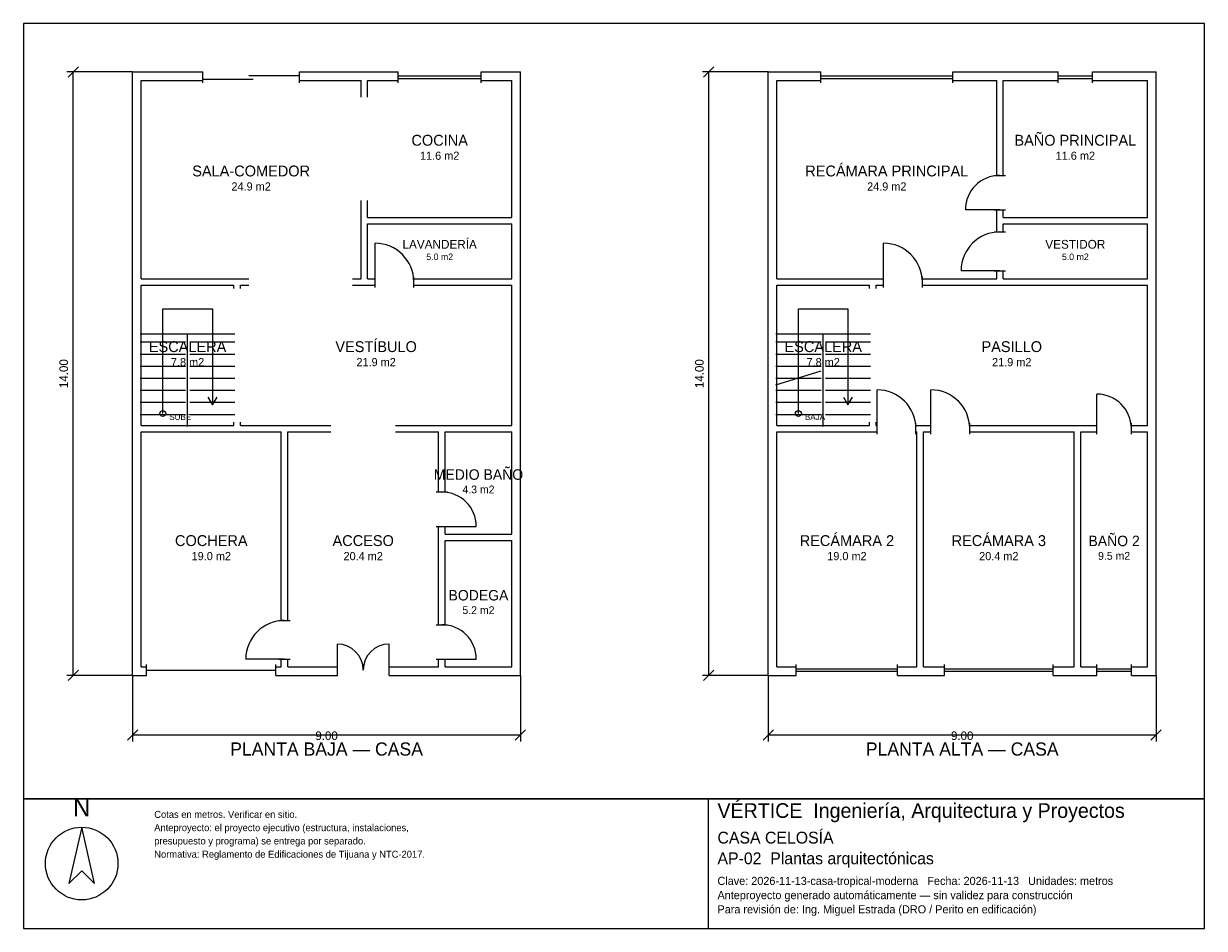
# Model space of a CAD drawing. Header units: metres. Extents: x -2.7 to 24.7, y -6 to 15.
import ezdxf
from ezdxf.enums import TextEntityAlignment as Align

# ---------------------------------------------------------------- set-up
doc = ezdxf.new("R2010")
doc.units = ezdxf.units.M
doc.header["$LTSCALE"] = 0.5
for name, color, linetype in [('A-AREA', 252, 'CONTINUOUS'), ('A-ESCALERA', 6, 'CONTINUOUS'), ('A-MUROS', 7, 'CONTINUOUS'), ('A-PUERTAS', 2, 'CONTINUOUS'), ('A-TEXTO', 3, 'CONTINUOUS'), ('A-VANOS', 4, 'CONTINUOUS'), ('COTAS', 8, 'CONTINUOUS'), ('LAMINA', 9, 'CONTINUOUS'), ('T-TITULO', 3, 'CONTINUOUS')]:
    doc.layers.add(name, color=color, linetype=linetype)
doc.styles.get("Standard").update_dxf_attribs({"font": 'txt', "width": 0.9})

msp = doc.modelspace()

# ---------------------------------------------------------------- linework, layer by layer
at = {"layer": 'A-ESCALERA'}
for p, q in [((0.05, 7.8), (2.25, 7.8)), ((1.15, 5.65), (1.15, 7.8)), ((14.8, 7.8), (17, 7.8)), ((15.9, 5.65), (15.9, 7.8)), ((0.05, 7.61), (1.1, 7.61)), ((1.2, 7.61), (2.25, 7.61)), ((14.8, 7.61), (15.85, 7.61)), ((15.95, 7.61), (17, 7.61)), ((0.05, 7.33), (1.1, 7.33)), ((1.2, 7.33), (2.25, 7.33)), ((14.8, 7.33), (15.85, 7.33)), ((15.95, 7.33), (17, 7.33)), ((0.05, 7.05), (1.1, 7.05)), ((1.2, 7.05), (2.25, 7.05)), ((14.8, 7.05), (15.85, 7.05)), ((14.8, 6.6175), (15.85, 6.94)), ((15.95, 7.05), (17, 7.05)), ((0.05, 6.77), (1.1, 6.77)), ((1.2, 6.77), (2.25, 6.77)), ((14.8, 6.77), (15.85, 6.77)), ((15.95, 6.77), (17, 6.77)), ((0.05, 6.49), (1.1, 6.49)), ((1.2, 6.49), (2.25, 6.49)), ((14.8, 6.49), (15.85, 6.49)), ((15.95, 6.49), (17, 6.49)), ((0.05, 6.21), (1.1, 6.21)), ((1.2, 6.21), (2.25, 6.21)), ((14.8, 6.21), (15.85, 6.21)), ((15.95, 6.21), (17, 6.21)), ((0.05, 5.93), (1.1, 5.93)), ((1.2, 5.93), (2.25, 5.93)), ((14.8, 5.93), (15.85, 5.93)), ((15.95, 5.93), (17, 5.93))]:
    msp.add_line(p, q, dxfattribs=at)
for points in [[(0.575, 5.95), (0.575, 8.375), (1.725, 8.375), (1.725, 6.15)], [(15.325, 5.95), (15.325, 8.375), (16.475, 8.375), (16.475, 6.15)], [(1.617, 6.33), (1.725, 6.15), (1.833, 6.33)], [(16.367, 6.33), (16.475, 6.15), (16.583, 6.33)]]:
    msp.add_lwpolyline(points, dxfattribs=at)
for centre in [(0.575, 5.95), (15.325, 5.95)]:
    msp.add_circle(centre, 0.07, dxfattribs=at)
at = {"layer": 'A-MUROS'}
for p, q in [((-0.125, 13.875), (1.5, 13.875)), ((-0.125, -0.125), (-0.125, 13.875)), ((1.5, 13.62), (1.5, 13.88)), ((3.75, 13.62), (3.75, 13.88)), ((3.75, 13.875), (6.038, 13.875)), ((6.038, 13.62), (6.038, 13.88)), ((7.963, 13.62), (7.963, 13.88)), ((7.963, 13.875), (8.875, 13.875)), ((8.875, -0.125), (8.875, 13.875)), ((14.625, 13.875), (15.845, 13.875)), ((14.625, -0.125), (14.625, 13.875)), ((15.845, 13.62), (15.845, 13.88)), ((18.905, 13.62), (18.905, 13.88)), ((18.905, 13.875), (21.35, 13.875)), ((21.35, 13.62), (21.35, 13.88)), ((22.15, 13.62), (22.15, 13.88)), ((22.15, 13.875), (23.625, 13.875)), ((23.625, -0.125), (23.625, 13.875)), ((0.075, 13.675), (1.5, 13.675)), ((0.075, 9.075), (0.075, 13.675)), ((3.75, 13.675), (5.175, 13.675)), ((5.175, 13.287), (5.175, 13.675)), ((5.325, 13.675), (6.038, 13.675)), ((5.325, 13.287), (5.325, 13.675)), ((7.963, 13.675), (8.675, 13.675)), ((8.675, 10.5), (8.675, 13.675)), ((14.825, 13.675), (15.845, 13.675)), ((14.825, 9.075), (14.825, 13.675)), ((18.905, 13.675), (19.925, 13.675)), ((19.925, 11.475), (19.925, 13.675)), ((20.075, 13.675), (21.35, 13.675)), ((20.075, 11.475), (20.075, 13.675)), ((22.15, 13.675), (23.425, 13.675)), ((23.425, 10.5), (23.425, 13.675)), ((19.87, 11.475), (20.13, 11.475)), ((5.175, 9.075), (5.175, 10.888)), ((5.325, 10.5), (5.325, 10.888)), ((5.325, 10.5), (8.675, 10.5)), ((19.87, 10.675), (20.13, 10.675)), ((19.925, 10.163), (19.925, 10.675)), ((20.075, 10.5), (20.075, 10.675)), ((20.075, 10.5), (23.425, 10.5)), ((5.325, 10.35), (8.675, 10.35)), ((5.325, 9.075), (5.325, 10.35)), ((8.675, 9.075), (8.675, 10.35)), ((19.87, 10.163), (20.13, 10.163)), ((20.075, 10.35), (23.425, 10.35)), ((20.075, 10.163), (20.075, 10.35)), ((23.425, 9.075), (23.425, 10.35)), ((0.075, 9.075), (2.575, 9.075)), ((4.975, 9.075), (5.175, 9.075)), ((5.325, 9.075), (5.5, 9.075)), ((5.5, 8.87), (5.5, 9.13)), ((6.4, 8.87), (6.4, 9.13)), ((6.4, 9.075), (8.675, 9.075)), ((14.825, 9.075), (17.3, 9.075)), ((17.3, 8.87), (17.3, 9.13)), ((18.2, 8.87), (18.2, 9.13)), ((18.2, 9.075), (19.925, 9.075)), ((19.87, 9.263), (20.13, 9.263)), ((19.925, 9.075), (19.925, 9.263)), ((20.075, 9.075), (20.075, 9.263)), ((20.075, 9.075), (23.425, 9.075)), ((0.075, 8.925), (2.225, 8.925)), ((0.075, 5.675), (0.075, 8.925)), ((2.225, 8.85), (2.225, 8.925)), ((2.375, 8.925), (2.575, 8.925)), ((2.375, 8.85), (2.375, 8.925)), ((4.975, 8.925), (5.5, 8.925)), ((6.4, 8.925), (8.675, 8.925)), ((8.675, 5.675), (8.675, 8.925)), ((14.825, 8.925), (16.975, 8.925)), ((14.825, 5.675), (14.825, 8.925)), ((16.975, 8.85), (16.975, 8.925)), ((17.125, 8.925), (17.3, 8.925)), ((17.125, 8.85), (17.125, 8.925)), ((18.2, 8.925), (23.425, 8.925)), ((23.425, 5.675), (23.425, 8.925)), ((0.075, 5.675), (2.225, 5.675)), ((0.075, 5.525), (3.325, 5.525)), ((0.075, 0.075), (0.075, 5.525)), ((2.225, 5.675), (2.225, 5.75)), ((2.375, 5.675), (2.375, 5.75)), ((2.375, 5.675), (4.475, 5.675)), ((3.325, 1.15), (3.325, 5.525)), ((3.475, 5.525), (4.475, 5.525)), ((3.475, 1.15), (3.475, 5.525)), ((5.975, 5.675), (8.675, 5.675)), ((5.975, 5.525), (6.975, 5.525)), ((6.975, 4.13), (6.975, 5.525)), ((7.125, 5.525), (8.675, 5.525)), ((7.125, 4.13), (7.125, 5.525)), ((8.675, 3.155), (8.675, 5.525)), ((14.825, 5.675), (16.975, 5.675)), ((14.825, 5.525), (17.15, 5.525)), ((14.825, 0.075), (14.825, 5.525)), ((16.975, 5.675), (16.975, 5.75)), ((17.125, 5.675), (17.125, 5.75)), ((17.125, 5.675), (17.15, 5.675)), ((17.15, 5.47), (17.15, 5.73)), ((18.05, 5.47), (18.05, 5.73)), ((18.05, 5.675), (18.4, 5.675)), ((18.05, 5.525), (18.075, 5.525)), ((18.075, 0.075), (18.075, 5.525)), ((18.225, 5.525), (18.4, 5.525)), ((18.225, 0.075), (18.225, 5.525)), ((18.4, 5.47), (18.4, 5.73)), ((19.3, 5.47), (19.3, 5.73)), ((19.3, 5.675), (22.25, 5.675)), ((19.3, 5.525), (21.725, 5.525)), ((21.725, 0.075), (21.725, 5.525)), ((21.875, 5.525), (22.25, 5.525)), ((21.875, 0.075), (21.875, 5.525)), ((22.25, 5.47), (22.25, 5.73)), ((23.05, 5.47), (23.05, 5.73)), ((23.05, 5.675), (23.425, 5.675)), ((23.05, 5.525), (23.425, 5.525)), ((23.425, 0.075), (23.425, 5.525)), ((6.92, 4.13), (7.18, 4.13)), ((6.92, 3.33), (7.18, 3.33)), ((6.975, 1.05), (6.975, 3.33)), ((7.125, 3.155), (7.125, 3.33)), ((7.125, 3.155), (8.675, 3.155)), ((7.125, 3.005), (8.675, 3.005)), ((7.125, 1.05), (7.125, 3.005)), ((8.675, 0.075), (8.675, 3.005)), ((3.27, 1.15), (3.53, 1.15)), ((6.92, 1.05), (7.18, 1.05)), ((0.075, 0.075), (0.2, 0.075)), ((0.2, -0.13), (0.2, 0.13)), ((3.2, -0.13), (3.2, 0.13)), ((3.2, 0.075), (3.325, 0.075)), ((3.27, 0.25), (3.53, 0.25)), ((3.325, 0.075), (3.325, 0.25)), ((3.475, 0.075), (3.475, 0.25)), ((3.475, 0.075), (4.625, 0.075)), ((4.625, -0.13), (4.625, 0.13)), ((5.825, -0.13), (5.825, 0.13)), ((5.825, 0.075), (6.975, 0.075)), ((6.92, 0.25), (7.18, 0.25)), ((6.975, 0.075), (6.975, 0.25)), ((7.125, 0.075), (7.125, 0.25)), ((7.125, 0.075), (8.675, 0.075)), ((14.825, 0.075), (15.276, 0.075)), ((15.276, -0.13), (15.276, 0.13)), ((17.624, -0.13), (17.624, 0.13)), ((17.624, 0.075), (18.075, 0.075)), ((18.225, 0.075), (18.717, 0.075)), ((18.717, -0.13), (18.717, 0.13)), ((21.233, -0.13), (21.233, 0.13)), ((21.233, 0.075), (21.725, 0.075)), ((21.875, 0.075), (22.25, 0.075)), ((22.25, -0.13), (22.25, 0.13)), ((23.05, -0.13), (23.05, 0.13)), ((23.05, 0.075), (23.425, 0.075)), ((-0.125, -0.125), (0.2, -0.125)), ((3.2, -0.125), (4.625, -0.125)), ((5.825, -0.125), (8.875, -0.125)), ((14.625, -0.125), (15.276, -0.125)), ((17.624, -0.125), (18.717, -0.125)), ((21.233, -0.125), (22.25, -0.125)), ((23.05, -0.125), (23.625, -0.125))]:
    msp.add_line(p, q, dxfattribs=at)
at = {"layer": 'A-PUERTAS'}
for p, q in [((20, 10.675), (19.2, 10.675)), ((5.5, 9), (5.5, 9.9)), ((17.3, 9), (17.3, 9.9)), ((20, 9.263), (19.1, 9.263)), ((17.15, 5.6), (17.15, 6.5)), ((18.4, 5.6), (18.4, 6.5)), ((22.25, 5.6), (22.25, 6.4)), ((7.05, 3.33), (7.85, 3.33)), ((4.625, 0), (4.625, 0.6)), ((5.825, 0), (5.825, 0.6)), ((3.4, 0.25), (2.5, 0.25)), ((7.05, 0.25), (7.85, 0.25))]:
    msp.add_line(p, q, dxfattribs=at)
for centre, radius, start, end in [((20, 10.675), 0.8, 90, 180), ((20, 9.263), 0.9, 90, 180), ((5.5, 9), 0.9, 0, 90), ((17.3, 9), 0.9, 0, 90), ((17.15, 5.6), 0.9, 0, 90), ((18.4, 5.6), 0.9, 0, 90), ((22.25, 5.6), 0.8, 0, 90), ((7.05, 3.33), 0.8, 0, 90), ((3.4, 0.25), 0.9, 90, 180), ((7.05, 0.25), 0.8, 0, 90), ((4.625, 0), 0.6, 0, 90), ((5.825, 0), 0.6, 90, 180)]:
    msp.add_arc(centre, radius, start, end, dxfattribs=at)
at = {"layer": 'A-VANOS'}
for p, q in [((1.5, 13.71), (2.675, 13.71)), ((2.575, 13.79), (3.75, 13.79)), ((6.038, 13.78), (7.963, 13.78)), ((6.038, 13.72), (7.963, 13.72)), ((15.845, 13.78), (18.905, 13.78)), ((15.845, 13.72), (18.905, 13.72)), ((21.35, 13.78), (22.15, 13.78)), ((21.35, 13.72), (22.15, 13.72)), ((0.2, 0), (3.2, 0)), ((15.276, 0.03), (17.624, 0.03)), ((18.717, 0.03), (21.233, 0.03)), ((22.25, 0.03), (23.05, 0.03)), ((15.276, -0.03), (17.624, -0.03)), ((18.717, -0.03), (21.233, -0.03)), ((22.25, -0.03), (23.05, -0.03))]:
    msp.add_line(p, q, dxfattribs=at)
at = {"layer": 'COTAS'}
for p, q in [((-1.625, 13.755), (-1.385, 13.995)), ((13.125, 13.755), (13.365, 13.995)), ((-0.125, 13.875), (-1.655, 13.875)), ((-1.505, -0.125), (-1.505, 13.875)), ((14.625, 13.875), (13.095, 13.875)), ((13.245, -0.125), (13.245, 13.875)), ((-0.125, -0.125), (-1.655, -0.125)), ((-1.625, -0.245), (-1.385, -0.005)), ((-0.125, -0.125), (-0.125, -1.655)), ((8.875, -0.125), (8.875, -1.655)), ((14.625, -0.125), (13.095, -0.125)), ((13.125, -0.245), (13.365, -0.005)), ((14.625, -0.125), (14.625, -1.655)), ((23.625, -0.125), (23.625, -1.655)), ((-0.245, -1.625), (-0.005, -1.385)), ((-0.125, -1.505), (8.875, -1.505)), ((8.755, -1.625), (8.995, -1.385)), ((14.505, -1.625), (14.745, -1.385)), ((14.625, -1.505), (23.625, -1.505)), ((23.505, -1.625), (23.745, -1.385))]:
    msp.add_line(p, q, dxfattribs=at)
at = {"layer": 'LAMINA'}
msp.add_line((13.237, -5.9939), (13.237, -2.9861), dxfattribs=at)
for points in [[(-2.655, -2.9861), (24.745, -2.9861), (24.745, 14.995), (-2.655, 14.995)], [(-2.655, -5.9939), (24.745, -5.9939), (24.745, -2.9861), (-2.655, -2.9861)], [(-1.3075, -3.6478), (-1.6023, -4.9532), (-1.3075, -4.6584), (-1.0128, -4.9532)]]:
    msp.add_lwpolyline(points, close=True, dxfattribs=at)
msp.add_circle((-1.3075, -4.49), 0.8422, dxfattribs=at)

# ---------------------------------------------------------------- texts
at = {"layer": 'A-AREA'}
for s, height, p in [('11.6 m2', 0.189, (7, 11.8355)), ('11.6 m2', 0.189, (21.75, 11.8355)), ('24.9 m2', 0.189, (2.625, 11.123)), ('24.9 m2', 0.189, (17.375, 11.123)), ('5.0 m2', 0.1527, (7, 9.5089)), ('5.0 m2', 0.1527, (21.75, 9.5089)), ('7.8 m2', 0.189, (1.15, 7.048)), ('21.9 m2', 0.189, (5.525, 7.048)), ('7.8 m2', 0.189, (15.9, 7.048)), ('21.9 m2', 0.189, (20.275, 7.048)), ('4.3 m2', 0.1821, (7.9, 4.0971)), ('19.0 m2', 0.189, (1.7, 2.548)), ('20.4 m2', 0.189, (5.225, 2.548)), ('19.0 m2', 0.189, (16.45, 2.548)), ('20.4 m2', 0.189, (19.975, 2.548)), ('9.5 m2', 0.1821, (22.65, 2.5571)), ('5.2 m2', 0.1821, (7.9, 1.2971))]:
    msp.add_text(s, height=height, dxfattribs=at).set_placement(p, align=Align.CENTER)
at = {"layer": 'A-ESCALERA'}
for s, p in [('SUBE', (0.725, 5.8)), ('BAJA', (15.475, 5.8))]:
    msp.add_text(s, height=0.14, dxfattribs=at).set_placement(p)
at = {"layer": 'A-TEXTO'}
for s, height, p in [('COCINA', 0.252, (7, 12.1631)), ('BAÑO PRINCIPAL', 0.252, (21.75, 12.1631)), ('RECÁMARA PRINCIPAL', 0.252, (17.375, 11.4506)), ('SALA-COMEDOR', 0.252, (2.625, 11.4506)), ('LAVANDERÍA', 0.2036, (7, 9.7736)), ('VESTIDOR', 0.2036, (21.75, 9.7736)), ('VESTÍBULO', 0.252, (5.525, 7.3756)), ('ESCALERA', 0.252, (1.15, 7.3756)), ('ESCALERA', 0.252, (15.9, 7.3756)), ('PASILLO', 0.252, (20.275, 7.3756)), ('MEDIO BAÑO', 0.2429, (7.9, 4.4129)), ('COCHERA', 0.252, (1.7, 2.8756)), ('ACCESO', 0.252, (5.225, 2.8756)), ('RECÁMARA 2', 0.252, (16.45, 2.8756)), ('RECÁMARA 3', 0.252, (19.975, 2.8756)), ('BAÑO 2', 0.2429, (22.65, 2.8729)), ('BODEGA', 0.2429, (7.9, 1.6129))]:
    msp.add_text(s, height=height, dxfattribs=at).set_placement(p, align=Align.CENTER)
at = {"layer": 'COTAS'}
for p in [(-1.625, 6.875), (13.125, 6.875)]:
    msp.add_text('14.00', height=0.2, rotation=90, dxfattribs=at).set_placement(p, align=Align.CENTER)
for p in [(4.375, -1.625), (19.125, -1.625)]:
    msp.add_text('9.00', height=0.2, dxfattribs=at).set_placement(p, align=Align.CENTER)
at = {"layer": 'LAMINA'}
msp.add_text('N', height=0.4211, dxfattribs=at).set_placement((-1.3075, -3.3952), align=Align.CENTER)
for s, height, p in [('VÉRTICE  Ingeniería, Arquitectura y Proyectos', 0.34, (13.4462, -3.4307)), ('Cotas en metros. Verificar en sitio.', 0.1622, (0.3768, -3.4307)), ('Anteproyecto: el proyecto ejecutivo (estructura, instalaciones,', 0.1622, (0.3768, -3.7388)), ('CASA CELOSÍA', 0.2746, (13.4462, -4.0258)), ('presupuesto y programa) se entrega por separado.', 0.1622, (0.3768, -4.0469)), ('Normativa: Reglamento de Edificaciones de Tijuana y NTC-2017.', 0.1622, (0.3768, -4.355)), ('AP-02  Plantas arquitectónicas', 0.2746, (13.4462, -4.5063)), ('Clave: 2026-11-13-casa-tropical-moderna   Fecha: 2026-11-13   Unidades: metros', 0.1883, (13.4462, -4.9869)), ('Anteproyecto generado automáticamente — sin validez para construcción', 0.1883, (13.4462, -5.3165)), ('Para revisión de: Ing. Miguel Estrada (DRO / Perito en edificación)', 0.1883, (13.4462, -5.646))]:
    msp.add_text(s, height=height, dxfattribs=at).set_placement(p)
at = {"layer": 'T-TITULO'}
for s, p in [('PLANTA BAJA — CASA', (4.375, -1.9861)), ('PLANTA ALTA — CASA', (19.125, -1.9861))]:
    msp.add_text(s, height=0.3056, dxfattribs=at).set_placement(p, align=Align.CENTER)

doc.saveas('drawing.dxf')
